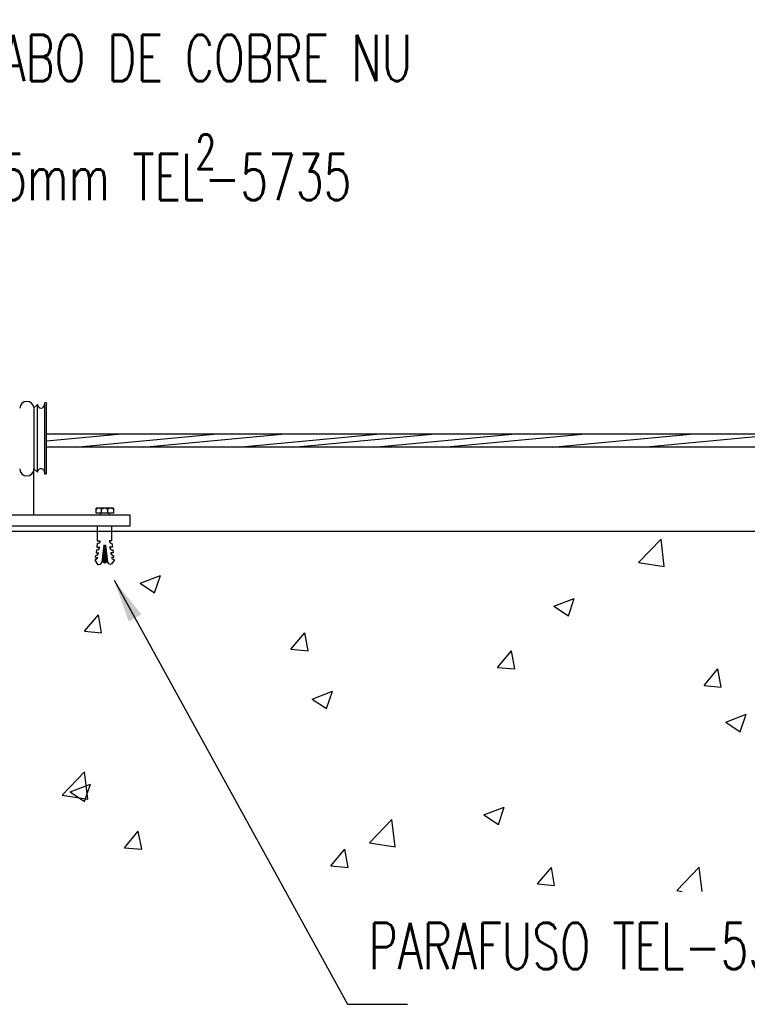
# Model space of a CAD drawing. Header units: millimetres. Extents: x 4477830 to 4478275, y -30323838 to -30323445.
# Tile 94 of 124: x 4478162.94 to 4478166.28, y -30323621 to -30323616.48. Entities that reach past the tile are written whole.
import ezdxf

# ---------------------------------------------------------------- set-up
doc = ezdxf.new("R2010")
doc.units = ezdxf.units.MM
doc.linetypes.add('NULL', pattern=[0])
for name, color, linetype, lineweight in [('C01', 1, 'Continuous', 30), ('C02', 2, 'Continuous', 30), ('C03', 3, 'Continuous', 30)]:
    doc.layers.add(name, color=color, linetype=linetype, lineweight=lineweight)
doc.styles.add('ROMANS', font='romans.shx', dxfattribs={"width": 0.7})

msp = doc.modelspace()

# ---------------------------------------------------------------- hatches: boundary and pattern name
at = {"layer": 'C02', "linetype": 'Continuous', "true_color": 0x000000}
msp.add_hatch(color=18, dxfattribs=at).paths.add_polyline_path([(4478163.4972, -30323619.2083), (4478163.4392, -30323619.2403), (4478163.3722, -30323619.0513), (4478163.4972, -30323619.2083), (4478163.4972, -30323619.2083)])

# ---------------------------------------------------------------- linework, layer by layer
at = {"color": 18, "true_color": 0x000000}
for p, q in [((4478163.2932, -30323618.7243), (4478163.2902, -30323618.7213)), ((4478163.2912, -30323618.7253), (4478163.2942, -30323618.7213)), ((4478163.2942, -30323618.7233), (4478163.2912, -30323618.7213)), ((4478163.2942, -30323618.7233), (4478163.2932, -30323618.7213)), ((4478163.2942, -30323618.7233), (4478163.2962, -30323618.7213)), ((4478163.2952, -30323618.7223), (4478163.2942, -30323618.7213)), ((4478163.2962, -30323618.7223), (4478163.2952, -30323618.7213)), ((4478163.2962, -30323618.7223), (4478163.2972, -30323618.7213)), ((4478163.2972, -30323618.7223), (4478163.2962, -30323618.7213)), ((4478163.2972, -30323618.7223), (4478163.2982, -30323618.7213)), ((4478163.2982, -30323618.7223), (4478163.2972, -30323618.7213)), ((4478163.2992, -30323618.7213), (4478163.2982, -30323618.7213)), ((4478163.3062, -30323618.7213), (4478163.3052, -30323618.7213)), ((4478163.3072, -30323618.7223), (4478163.3072, -30323618.7213)), ((4478163.3072, -30323618.7223), (4478163.3072, -30323618.7213)), ((4478163.3082, -30323618.7223), (4478163.3082, -30323618.7213)), ((4478163.3092, -30323618.7223), (4478163.3082, -30323618.7213)), ((4478163.3092, -30323618.7223), (4478163.3102, -30323618.7213)), ((4478163.3112, -30323618.7233), (4478163.3092, -30323618.7213)), ((4478163.3102, -30323618.7233), (4478163.3122, -30323618.7213)), ((4478163.3102, -30323618.7223), (4478163.3112, -30323618.7213)), ((4478163.3132, -30323618.7243), (4478163.3102, -30323618.7213)), ((4478163.3112, -30323618.7233), (4478163.3132, -30323618.7213)), ((4478163.3152, -30323618.7253), (4478163.3112, -30323618.7213)), ((4478163.3122, -30323618.7233), (4478163.3142, -30323618.7213)), ((4478163.3162, -30323618.7253), (4478163.3122, -30323618.7213)), ((4478163.3132, -30323618.7243), (4478163.3172, -30323618.7213)), ((4478163.3132, -30323618.7243), (4478163.3152, -30323618.7213)), ((4478163.3142, -30323618.7253), (4478163.3182, -30323618.7213)), ((4478163.3172, -30323618.7243), (4478163.3142, -30323618.7213)), ((4478163.3152, -30323618.7253), (4478163.3192, -30323618.7213)), ((4478163.3172, -30323618.7243), (4478163.3152, -30323618.7213)), ((4478163.3182, -30323618.7233), (4478163.3162, -30323618.7213)), ((4478163.3172, -30323618.7243), (4478163.3202, -30323618.7213)), ((4478163.3192, -30323618.7233), (4478163.3172, -30323618.7213)), ((4478163.3202, -30323618.7233), (4478163.3182, -30323618.7213)), ((4478163.3192, -30323618.7233), (4478163.3212, -30323618.7213)), ((4478163.3212, -30323618.7223), (4478163.3192, -30323618.7213)), ((4478163.3212, -30323618.7223), (4478163.3222, -30323618.7213)), ((4478163.3222, -30323618.7223), (4478163.3212, -30323618.7213)), ((4478163.3222, -30323618.7223), (4478163.3222, -30323618.7213)), ((4478163.3232, -30323618.7223), (4478163.3242, -30323618.7213)), ((4478163.3232, -30323618.7223), (4478163.3232, -30323618.7213)), ((4478163.3242, -30323618.7213), (4478163.3252, -30323618.7213)), ((4478163.3292, -30323618.7213), (4478163.3302, -30323618.7213)), ((4478163.3332, -30323618.7213), (4478163.3322, -30323618.7213)), ((4478163.3342, -30323618.7223), (4478163.3332, -30323618.7213)), ((4478163.3342, -30323618.7223), (4478163.3342, -30323618.7213)), ((4478163.3352, -30323618.7223), (4478163.3352, -30323618.7213)), ((4478163.3352, -30323618.7223), (4478163.3352, -30323618.7213)), ((4478163.3362, -30323618.7223), (4478163.3362, -30323618.7213)), ((4478163.3362, -30323618.7223), (4478163.3382, -30323618.7213)), ((4478163.3372, -30323618.7233), (4478163.3362, -30323618.7213)), ((4478163.3372, -30323618.7233), (4478163.3392, -30323618.7213)), ((4478163.3392, -30323618.7233), (4478163.3372, -30323618.7213)), ((4478163.3382, -30323618.7233), (4478163.3402, -30323618.7213)), ((4478163.3422, -30323618.7253), (4478163.3382, -30323618.7213)), ((4478163.3392, -30323618.7233), (4478163.3412, -30323618.7213)), ((4478163.3432, -30323618.7253), (4478163.3392, -30323618.7213)), ((4478163.3402, -30323618.7243), (4478163.3422, -30323618.7213)), ((4478163.3402, -30323618.7243), (4478163.3432, -30323618.7213)), ((4478163.3442, -30323618.7253), (4478163.3402, -30323618.7213)), ((4478163.3412, -30323618.7243), (4478163.3452, -30323618.7213)), ((4478163.3422, -30323618.7253), (4478163.3462, -30323618.7213)), ((4478163.3452, -30323618.7243), (4478163.3422, -30323618.7213)), ((4478163.3432, -30323618.7253), (4478163.3472, -30323618.7213)), ((4478163.3452, -30323618.7243), (4478163.3432, -30323618.7213)), ((4478163.3462, -30323618.7233), (4478163.3442, -30323618.7213)), ((4478163.3472, -30323618.7233), (4478163.3452, -30323618.7213)), ((4478163.3462, -30323618.7233), (4478163.3482, -30323618.7213)), ((4478163.3482, -30323618.7233), (4478163.3462, -30323618.7213)), ((4478163.3492, -30323618.7223), (4478163.3472, -30323618.7213)), ((4478163.3482, -30323618.7223), (4478163.3492, -30323618.7213)), ((4478163.3492, -30323618.7223), (4478163.3492, -30323618.7213)), ((4478163.3502, -30323618.7223), (4478163.3502, -30323618.7213)), ((4478163.3502, -30323618.7223), (4478163.3502, -30323618.7213)), ((4478163.3512, -30323618.7223), (4478163.3522, -30323618.7213)), ((4478163.3592, -30323618.7213), (4478163.3602, -30323618.7213)), ((4478163.3602, -30323618.7223), (4478163.3612, -30323618.7213)), ((4478163.3612, -30323618.7223), (4478163.3602, -30323618.7213)), ((4478163.3612, -30323618.7223), (4478163.3622, -30323618.7213)), ((4478163.3622, -30323618.7223), (4478163.3612, -30323618.7213)), ((4478163.3622, -30323618.7223), (4478163.3632, -30323618.7213)), ((4478163.3632, -30323618.7223), (4478163.3642, -30323618.7213)), ((4478163.3642, -30323618.7233), (4478163.3632, -30323618.7213)), ((4478163.3642, -30323618.7233), (4478163.3662, -30323618.7213)), ((4478163.3662, -30323618.7243), (4478163.3642, -30323618.7213)), ((4478163.3652, -30323618.7233), (4478163.3672, -30323618.7213)), ((4478163.3662, -30323618.7233), (4478163.3682, -30323618.7213)), ((4478165.7772, -30323618.9703), (4478165.8802, -30323618.8633)), ((4478165.8942, -30323618.9883), (4478165.8802, -30323618.8633)), ((4478165.7772, -30323618.9703), (4478165.8942, -30323618.9883)), ((4478163.4922, -30323619.0653), (4478163.5852, -30323619.0293)), ((4478163.5582, -30323619.1093), (4478163.5852, -30323619.0293)), ((4478163.4922, -30323619.0653), (4478163.5582, -30323619.1093)), ((4478165.3892, -30323619.1703), (4478165.4822, -30323619.1353)), ((4478165.4552, -30323619.2153), (4478165.4822, -30323619.1353)), ((4478165.3892, -30323619.1703), (4478165.4552, -30323619.2153)), ((4478163.2372, -30323619.2853), (4478163.3002, -30323619.2103)), ((4478163.3152, -30323619.2923), (4478163.3002, -30323619.2103)), ((4478163.2372, -30323619.2853), (4478163.3152, -30323619.2923)), ((4478164.1832, -30323619.3683), (4478164.2472, -30323619.2923)), ((4478164.2622, -30323619.3753), (4478164.2472, -30323619.2923)), ((4478164.1832, -30323619.3683), (4478164.2622, -30323619.3753)), ((4478165.1302, -30323619.4513), (4478165.1942, -30323619.3753)), ((4478165.2092, -30323619.4583), (4478165.1942, -30323619.3753)), ((4478165.1302, -30323619.4513), (4478165.2092, -30323619.4583)), ((4478166.0772, -30323619.5343), (4478166.1412, -30323619.4583)), ((4478166.1562, -30323619.5413), (4478166.1412, -30323619.4583)), ((4478166.0772, -30323619.5343), (4478166.1562, -30323619.5413)), ((4478164.2802, -30323619.5963), (4478164.3732, -30323619.5603)), ((4478164.3462, -30323619.6403), (4478164.3732, -30323619.5603)), ((4478164.2802, -30323619.5963), (4478164.3462, -30323619.6403)), ((4478166.1772, -30323619.7023), (4478166.2702, -30323619.6663)), ((4478166.2432, -30323619.7463), (4478166.2702, -30323619.6663)), ((4478166.1772, -30323619.7023), (4478166.2432, -30323619.7463)), ((4478163.1342, -30323620.0373), (4478163.2372, -30323619.9303)), ((4478163.2522, -30323620.0553), (4478163.2372, -30323619.9303)), ((4478163.1712, -30323620.0223), (4478163.2642, -30323619.9863)), ((4478163.2372, -30323620.0663), (4478163.2642, -30323619.9863)), ((4478163.1342, -30323620.0373), (4478163.2522, -30323620.0553)), ((4478163.1712, -30323620.0223), (4478163.2372, -30323620.0663)), ((4478165.0682, -30323620.1273), (4478165.1612, -30323620.0923)), ((4478165.0682, -30323620.1273), (4478165.1342, -30323620.1723)), ((4478165.1342, -30323620.1723), (4478165.1612, -30323620.0923)), ((4478164.5432, -30323620.2563), (4478164.6462, -30323620.1483)), ((4478164.6612, -30323620.2743), (4478164.6462, -30323620.1493)), ((4478163.4202, -30323620.2783), (4478163.4832, -30323620.2023)), ((4478163.4992, -30323620.2853), (4478163.4832, -30323620.2023)), ((4478164.5432, -30323620.2563), (4478164.6612, -30323620.2743)), ((4478163.4202, -30323620.2783), (4478163.4992, -30323620.2853)), ((4478164.3662, -30323620.3613), (4478164.4302, -30323620.2853)), ((4478164.4452, -30323620.3683), (4478164.4302, -30323620.2853)), ((4478164.3662, -30323620.3613), (4478164.4452, -30323620.3683)), ((4478165.3132, -30323620.4443), (4478165.3772, -30323620.3683)), ((4478165.3922, -30323620.4513), (4478165.3772, -30323620.3683)), ((4478165.9522, -30323620.4743), (4478166.0552, -30323620.3673)), ((4478166.0682, -30323620.4783), (4478166.0552, -30323620.3673)), ((4478165.3132, -30323620.4443), (4478165.3922, -30323620.4513)), ((4478165.9522, -30323620.4743), (4478165.9772, -30323620.4783))]:
    msp.add_line(p, q, dxfattribs=at)
at = {"layer": 'C01'}
for p, q in [((4478163.0622, -30323618.4123), (4478163.4072, -30323618.3793)), ((4478163.1932, -30323618.4413), (4478163.8442, -30323618.3793)), ((4478163.5052, -30323618.4413), (4478164.1562, -30323618.3793)), ((4478163.9412, -30323618.4413), (4478164.5922, -30323618.3793)), ((4478164.1932, -30323618.4413), (4478164.8442, -30323618.3793)), ((4478164.5632, -30323618.4413), (4478165.2132, -30323618.3793)), ((4478164.8822, -30323618.4413), (4478165.5332, -30323618.3793)), ((4478165.3812, -30323618.4413), (4478166.0312, -30323618.3793)), ((4478165.7962, -30323618.4413), (4478166.4462, -30323618.3793)), ((4478163.2902, -30323618.7443), (4478163.2902, -30323618.7213)), ((4478163.3152, -30323618.7443), (4478163.3152, -30323618.7253)), ((4478163.3432, -30323618.7443), (4478163.3432, -30323618.7253)), ((4478163.3692, -30323618.7213), (4478163.3692, -30323618.7443)), ((4478163.3692, -30323618.7443), (4478163.2902, -30323618.7443)), ((4478163.3082, -30323618.7443), (4478163.3082, -30323618.7533)), ((4478163.3482, -30323618.7443), (4478163.3482, -30323618.7533)), ((4478163.2952, -30323618.8013), (4478163.2952, -30323618.8703)), ((4478163.3622, -30323618.8703), (4478163.3622, -30323618.8013)), ((4478163.2922, -30323618.9123), (4478163.2902, -30323618.9253)), ((4478163.2952, -30323618.8823), (4478163.2932, -30323618.8993)), ((4478163.2932, -30323618.8993), (4478163.3062, -30323618.8993)), ((4478163.2952, -30323618.8703), (4478163.3082, -30323618.8703)), ((4478163.3252, -30323618.8903), (4478163.3162, -30323618.9693)), ((4478163.3222, -30323618.9113), (4478163.3352, -30323618.9113)), ((4478163.3222, -30323618.9153), (4478163.3352, -30323618.9153)), ((4478163.3232, -30323618.9033), (4478163.3342, -30323618.9033)), ((4478163.3232, -30323618.9073), (4478163.3342, -30323618.9073)), ((4478163.3242, -30323618.8913), (4478163.3322, -30323618.8913)), ((4478163.3242, -30323618.8953), (4478163.3332, -30323618.8953)), ((4478163.3242, -30323618.8993), (4478163.3332, -30323618.8993)), ((4478163.3252, -30323618.8903), (4478163.3322, -30323618.8903)), ((4478163.3322, -30323618.8903), (4478163.3422, -30323618.9683)), ((4478163.3622, -30323618.8703), (4478163.3492, -30323618.8703)), ((4478163.3642, -30323618.8993), (4478163.3512, -30323618.8993)), ((4478163.3622, -30323618.8823), (4478163.3642, -30323618.8993)), ((4478163.3662, -30323618.9123), (4478163.3672, -30323618.9253)), ((4478163.2852, -30323618.9613), (4478163.2862, -30323618.9553)), ((4478163.2872, -30323618.9473), (4478163.2882, -30323618.9373)), ((4478163.2872, -30323618.9473), (4478163.2972, -30323618.9473)), ((4478163.2902, -30323618.9253), (4478163.3012, -30323618.9253)), ((4478163.3182, -30323618.9483), (4478163.3402, -30323618.9483)), ((4478163.3182, -30323618.9533), (4478163.3402, -30323618.9533)), ((4478163.3182, -30323618.9573), (4478163.3402, -30323618.9573)), ((4478163.3192, -30323618.9403), (4478163.3382, -30323618.9403)), ((4478163.3192, -30323618.9443), (4478163.3392, -30323618.9443)), ((4478163.3202, -30323618.9323), (4478163.3372, -30323618.9323)), ((4478163.3202, -30323618.9363), (4478163.3382, -30323618.9363)), ((4478163.3212, -30323618.9203), (4478163.3362, -30323618.9203)), ((4478163.3212, -30323618.9243), (4478163.3362, -30323618.9243)), ((4478163.3212, -30323618.9283), (4478163.3372, -30323618.9283)), ((4478163.3672, -30323618.9253), (4478163.3572, -30323618.9253)), ((4478163.3702, -30323618.9473), (4478163.3602, -30323618.9473)), ((4478163.3692, -30323618.9373), (4478163.3702, -30323618.9473)), ((4478163.3712, -30323618.9553), (4478163.3722, -30323618.9613)), ((4478163.2852, -30323618.9613), (4478163.2962, -30323618.9793)), ((4478163.3172, -30323618.9613), (4478163.3412, -30323618.9613)), ((4478163.3302, -30323618.9733), (4478163.3172, -30323618.9643)), ((4478163.3182, -30323618.9653), (4478163.3392, -30323618.9653)), ((4478163.3242, -30323618.9693), (4478163.3342, -30323618.9693)), ((4478163.3412, -30323618.9633), (4478163.3302, -30323618.9733)), ((4478163.3722, -30323618.9613), (4478163.3602, -30323618.9763))]:
    msp.add_line(p, q, dxfattribs=at)
msp.add_lwpolyline([(4478163.3692, -30323618.7213), (4478163.2903, -30323618.7213)], dxfattribs=at)
for centre, radius, start, end in [((4478163.3032, -30323618.7413), 0.0202, 51.8503, 128.15), ((4478163.3292, -30323618.7453), 0.0242, 55.2571, 124.743), ((4478163.3562, -30323618.7433), 0.0221, 53.6384, 126.362), ((4478163.2932, -30323618.8993), 0.0129, 263.04, 359.37), ((4478163.2962, -30323618.8703), 0.0125, 268.473, 0), ((4478163.3622, -30323618.8703), 0.0125, 180, 271.527), ((4478163.3642, -30323618.8993), 0.0129, 180.63, 276.96), ((4478163.2882, -30323618.9463), 0.00893, 255.332, 358.371), ((4478163.2882, -30323618.9243), 0.0129, 273.661, 359.37), ((4478163.3692, -30323618.9243), 0.0129, 180.63, 266.339), ((4478163.3692, -30323618.9463), 0.00893, 181.629, 284.668), ((4478163.3012, -30323618.9633), 0.0166, 252.814, 341.179), ((4478163.3552, -30323618.9643), 0.0131, 196.035, 292.879)]:
    msp.add_arc(centre, radius, start, end, dxfattribs=at)
at = {"layer": 'C02', "color": 5}
for p, q in [((4478163.0542, -30323618.5643), (4478163.0542, -30323618.2373)), ((4478163.0042, -30323618.2613), (4478163.0212, -30323618.2453)), ((4478163.0052, -30323618.5423), (4478163.0052, -30323618.2633)), ((4478163.0212, -30323618.5563), (4478163.0212, -30323618.2453)), ((4478163.0622, -30323618.5563), (4478163.0622, -30323618.2453)), ((4478163.0622, -30323618.3793), (4478166.7802, -30323618.3793)), ((4478166.7802, -30323618.4413), (4478163.0622, -30323618.4413)), ((4478163.0042, -30323618.7533), (4478163.0042, -30323618.5403)), ((4478163.0042, -30323618.5403), (4478163.0212, -30323618.5563)), ((4478163.0892, -30323618.7533), (4478162.5432, -30323618.7533)), ((4478163.4452, -30323618.7533), (4478163.0892, -30323618.7533)), ((4478163.4452, -30323618.8013), (4478163.4452, -30323618.7533)), ((4478162.5432, -30323618.8013), (4478163.4452, -30323618.8013)), ((4478163.3722, -30323619.0513), (4478164.4432, -30323620.9963)), ((4478164.4432, -30323620.9963), (4478164.7182, -30323620.9963))]:
    msp.add_line(p, q, dxfattribs=at)
for centre, radius, start, end in [((4478162.9722, -30323618.2643), 0.0329, 3.8226, 176.194), ((4478163.0582, -30323618.2423), 0.00505, 324.259, 215.758), ((4478163.0372, -30323618.2453), 0.0164, 180.009, 0.0085), ((4478162.9722, -30323618.5403), 0.0328, 180.009, 0.0085), ((4478163.0372, -30323618.5563), 0.0164, 0.0085, 180.009), ((4478163.0582, -30323618.5593), 0.00476, 149.429, 30.5877)]:
    msp.add_arc(centre, radius, start, end, dxfattribs=at)
at = {"layer": 'C03', "color": 116, "true_color": 0x136734}
msp.add_line((4478167.6952, -30323618.8283), (4478160.8712, -30323618.8283), dxfattribs=at)

# ---------------------------------------------------------------- texts
at = {"layer": 'C03', "color": 18, "linetype": 'NULL', "true_color": 0x000000, "attachment_point": 7, "line_spacing_factor": 0.798, "style": 'ROMANS'}
for s, insert, char_height, width in [('CABO DE COBRE NU', (4478162.7187, -30323616.7624), 0.2118, 6.6364), ('2', (4478163.7447, -30323617.166), 0.1585, 0.256698), ('35mm TEL-5735', (4478162.7187, -30323617.3084), 0.2118, 5.567314), ('PARAFUSO TEL-5346', (4478164.5397, -30323620.8344), 0.2118, 6.7776)]:
    msp.add_mtext(s, dxfattribs=dict(at, insert=insert, char_height=char_height, width=width))

doc.saveas('drawing.dxf')
